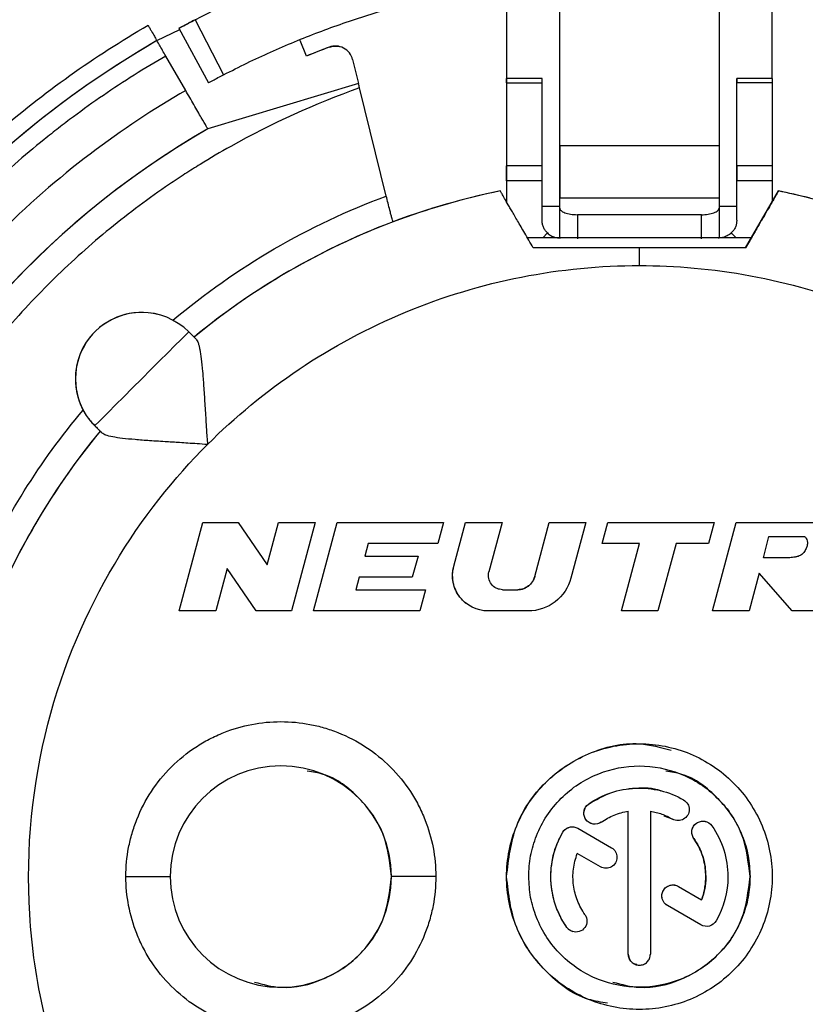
# Model space of a CAD drawing. Header units: millimetres. Extents: x 0 to 138, y -6 to 29.
# Tile 4 of 15: x 6 to 15, y 11 to 22. Entities that reach past the tile are written whole.
import ezdxf

# ---------------------------------------------------------------- set-up
doc = ezdxf.new("R2010")
doc.units = ezdxf.units.MM

msp = doc.modelspace()

# ---------------------------------------------------------------- linework, layer by layer
at = {"color": 7, "linetype": 'Continuous', "lineweight": 25}
for p, q in [((11.25, 22.589), (11.25, 21.563)), ((14.25, 21.563), (14.25, 22.619)), ((11.85, 19.765), (11.85, 22.495)), ((13.65, 22.495), (13.65, 20.806)), ((7.549, 22.129), (7.883, 21.514)), ((7.732, 22.226), (8.053, 21.604)), ((7.3, 21.99), (7.557, 22.114)), ((8.989, 21.816), (8.917, 21.991)), ((9.246, 21.916), (9.246, 21.916)), ((9.364, 21.923), (9.364, 21.923)), ((7.625, 21.427), (7.4, 21.816)), ((9.138, 21.875), (8.989, 21.815)), ((9.51, 21.777), (9.577, 21.505)), ((9.577, 21.505), (7.875, 20.994)), ((11.65, 21.563), (11.25, 21.563)), ((11.25, 21.515), (11.25, 20.17)), ((11.25, 21.515), (11.65, 21.515)), ((11.65, 20.576), (11.65, 21.515)), ((14.25, 21.563), (13.85, 21.563)), ((13.85, 19.963), (13.85, 21.515)), ((14.25, 21.515), (13.85, 21.515)), ((14.25, 21.515), (14.25, 20.576)), ((9.891, 20.235), (9.589, 21.456)), ((11.85, 20.806), (13.65, 20.806)), ((11.65, 20.576), (11.25, 20.576)), ((14.25, 20.576), (13.85, 20.576)), ((11.65, 20.408), (11.25, 20.408)), ((11.65, 19.963), (11.65, 20.408)), ((14.25, 20.408), (13.85, 20.408)), ((14.25, 20.408), (14.25, 20.17)), ((11.179, 20.292), (11.179, 20.292)), ((13.95, 19.65), (14.321, 20.292)), ((14.321, 20.292), (14.321, 20.292)), ((13.65, 20.211), (11.85, 20.211)), ((13.65, 20.211), (13.65, 19.765)), ((14.131, 19.963), (14.25, 20.17)), ((11.65, 20.12), (11.85, 20.12)), ((12.05, 20.024), (12.05, 19.75)), ((13.45, 20.024), (12.05, 20.024)), ((13.45, 19.75), (13.45, 20.024)), ((13.65, 20.12), (13.85, 20.12)), ((9.967, 19.944), (9.967, 19.944)), ((14.015, 19.763), (14.131, 19.963)), ((11.712, 19.819), (11.658, 19.763)), ((13.788, 19.819), (13.842, 19.763)), ((14.015, 19.763), (11.485, 19.763)), ((11.801, 19.769), (11.801, 19.769)), ((13.95, 19.65), (14.015, 19.763)), ((12.75, 19.45), (12.75, 19.65)), ((13.95, 19.65), (13.95, 19.65)), ((7.31, 18.899), (7.31, 18.899)), ((7.742, 18.619), (7.659, 18.702)), ((6.379, 18.171), (6.379, 18.171)), ((6.681, 17.558), (6.598, 17.641)), ((7.55, 15.55), (7.818, 16.55)), ((7.818, 16.55), (8.218, 16.55)), ((8.218, 16.55), (8.547, 16.072)), ((8.547, 16.072), (8.675, 16.55)), ((8.675, 16.55), (9.089, 16.55)), ((9.089, 16.55), (8.821, 15.55)), ((9.069, 15.55), (9.337, 16.55)), ((9.337, 16.55), (10.537, 16.55)), ((10.537, 16.55), (10.473, 16.31)), ((10.653, 16.054), (10.786, 16.55)), ((10.786, 16.55), (11.2, 16.55)), ((11.2, 16.55), (11.05, 15.991)), ((11.568, 15.938), (11.732, 16.55)), ((11.732, 16.55), (12.146, 16.55)), ((12.146, 16.55), (11.977, 15.921)), ((12.33, 16.31), (12.394, 16.55)), ((12.394, 16.55), (13.594, 16.55)), ((13.594, 16.55), (13.53, 16.31)), ((13.575, 15.55), (13.843, 16.55)), ((13.843, 16.55), (14.843, 16.55)), ((14.15, 16.15), (14.214, 16.39)), ((14.214, 16.39), (14.614, 16.39)), ((9.687, 16.31), (9.65, 16.17)), ((10.473, 16.31), (9.687, 16.31)), ((12.75, 16.31), (12.33, 16.31)), ((12.546, 15.55), (12.75, 16.31)), ((13.164, 16.31), (12.96, 15.55)), ((13.53, 16.31), (13.164, 16.31)), ((9.65, 16.17), (10.25, 16.17)), ((10.25, 16.17), (10.185, 15.93)), ((14.45, 16.15), (14.15, 16.15)), ((8.092, 16.028), (7.964, 15.55)), ((8.421, 15.55), (8.092, 16.028)), ((9.585, 15.93), (9.548, 15.79)), ((10.185, 15.93), (9.585, 15.93)), ((14.103, 15.975), (13.989, 15.55)), ((14.475, 15.55), (14.103, 15.975)), ((9.548, 15.79), (10.334, 15.79)), ((10.334, 15.79), (10.269, 15.55)), ((11.205, 15.79), (11.375, 15.79)), ((7.964, 15.55), (7.55, 15.55)), ((8.821, 15.55), (8.421, 15.55)), ((10.269, 15.55), (9.069, 15.55)), ((10.942, 15.562), (10.942, 15.562)), ((11.494, 15.55), (11.039, 15.55)), ((12.96, 15.55), (12.546, 15.55)), ((13.989, 15.55), (13.575, 15.55)), ((15.006, 15.55), (14.475, 15.55)), ((13.114, 14.005), (13.114, 14.005)), ((12.993, 13.52), (12.993, 13.52)), ((12.176, 13.369), (12.176, 13.369)), ((12.625, 11.675), (12.625, 13.29)), ((12.875, 13.29), (12.875, 11.675)), ((13.125, 13.2), (13.031, 13.233)), ((12.218, 13.145), (12.218, 13.145)), ((13.157, 13.186), (13.157, 13.186)), ((13.497, 13.173), (13.497, 13.173)), ((11.884, 13.05), (11.884, 13.05)), ((12.023, 13.109), (12.023, 13.109)), ((12.055, 13.096), (12.435, 12.876)), ((13.364, 12.98), (13.364, 12.98)), ((12.31, 12.66), (12.047, 12.811)), ((12.342, 12.647), (12.342, 12.647)), ((6.95, 12.55), (7.45, 12.55)), ((10.45, 12.55), (9.95, 12.55)), ((11.25, 12.55), (11.25, 12.55)), ((13.5, 12.55), (13.5, 12.55)), ((14, 12.55), (14, 12.55)), ((13.159, 12.453), (13.159, 12.453)), ((13.191, 12.439), (13.453, 12.288)), ((13.445, 12.004), (13.066, 12.223)), ((11.931, 11.976), (11.931, 11.976)), ((12.003, 11.927), (12.003, 11.927)), ((13.477, 11.991), (13.477, 11.991)), ((12.72, 11.554), (12.72, 11.554))]:
    msp.add_line(p, q, dxfattribs=at)
at = {"color": 7, "linetype": 'Continuous', "lineweight": 25, "flags": 128}
for points in [[(9.246, 21.916), (9.185, 21.893), (9.138, 21.875)], [(7.129, 18.171), (7.232, 18.275), (7.331, 18.374), (7.423, 18.466), (7.504, 18.546), (7.569, 18.612), (7.618, 18.661), (7.649, 18.692), (7.659, 18.702)], [(6.598, 17.641), (6.608, 17.651), (6.639, 17.682), (6.688, 17.731), (6.754, 17.796), (6.834, 17.877), (6.926, 17.969), (7.025, 18.068), (7.129, 18.171)]]:
    msp.add_lwpolyline(points, dxfattribs=at)
at = {"color": 7, "linetype": 'Continuous', "lineweight": 25}
for centre, radius, start, end in [((12.75, 12.55), 10.9, 120, 60), ((12.75, 12.55), 10.9, 120, 141.7229), ((12.75, 12.55), 10, 110.5144, 112.0952), ((9.316, 21.729), 0.2, 13.8891, 110.5136), ((12.75, 12.55), 9.75, 120, 60), ((12.75, 12.55), 9.75, 120, 324.6335), ((12.75, 12.55), 7.9, 140.4477, 78.5311), ((12.75, 12.55), 7.9, 101.4689, 129.5523), ((12.75, 12.55), 7.9, 101.4689, 110.628), ((12.75, 12.55), 7.9, 75.9638, 78.5311), ((7.129, 18.171), 0.75, 45, 225), ((7.129, 18.171), 0.75, 75.9638, 208.0579), ((8.7, 12.55), 1.25, 0, 180), ((8.7, 12.55), 1.25, 180, 0)]:
    msp.add_arc(centre, radius, start, end, dxfattribs=at)
for points in [[(7.732, 22.226), (8.476, 22.612), (9.265, 22.912), (10.078, 23.117)], [(9.589, 21.456), (9.585, 21.471), (9.581, 21.488), (9.577, 21.504)], [(11.85, 20.806), (11.85, 20.539), (11.85, 20.325), (11.85, 20.211)], [(11.25, 20.408), (11.25, 20.476), (11.25, 20.539), (11.25, 20.576)], [(11.65, 20.408), (11.65, 20.475), (11.65, 20.54), (11.65, 20.576)], [(13.85, 20.576), (13.85, 20.54), (13.85, 20.475), (13.85, 20.408)], [(14.25, 20.576), (14.25, 20.539), (14.25, 20.476), (14.25, 20.408)], [(7.481, 18.833), (8.198, 19.435), (9.013, 19.909), (9.891, 20.235)], [(9.967, 19.944), (9.153, 19.637), (8.39, 19.195), (7.719, 18.641)], [(11.85, 19.765), (11.85, 19.764), (11.853, 19.764), (11.86, 19.763)], [(13.64, 19.763), (13.647, 19.764), (13.65, 19.764), (13.65, 19.765)], [(13.95, 19.65), (13.994, 19.725), (14.015, 19.763), (14.015, 19.763)], [(13.25, 13.416), (13.288, 13.394), (13.313, 13.351), (13.313, 13.308)], [(13.569, 13.124), (13.686, 12.957), (13.75, 12.754), (13.75, 12.55)], [(12.435, 12.876), (12.472, 12.855), (12.497, 12.812), (12.497, 12.768)], [(13.75, 12.55), (13.75, 12.375), (13.703, 12.201), (13.616, 12.05)], [(12.136, 12.12), (12.15, 12.099), (12.158, 12.074), (12.158, 12.048)]]:
    msp.add_open_spline(points, degree=3, dxfattribs=at)
for points, knots in [([(8.053, 21.604), (8.141, 21.649), (8.316, 21.738), (8.584, 21.862), (8.854, 21.978), (9.127, 22.087), (9.404, 22.187), (9.683, 22.28), (9.966, 22.364), (10.156, 22.414), (10.251, 22.439)], [0, 0, 0, 0, 0.125367, 0.250419, 0.375262, 0.5, 0.624739, 0.749581, 0.874634, 1, 1, 1, 1]), ([(4.036, 19.426), (4.472, 19.978), (4.956, 20.485), (6.02, 21.405), (6.591, 21.811), (7.2, 22.163)], [0, 0, 0, 0, 0.5, 0.5, 1, 1, 1, 1]), ([(7.2, 22.163), (7.206, 22.152), (7.22, 22.129), (7.245, 22.086), (7.273, 22.037), (7.291, 22.006), (7.299, 21.992), (7.3, 21.99), (7.3, 21.99)], [0, 0, 0, 0, 0.124272, 0.251201, 0.499754, 0.748523, 0.874214, 1, 1, 1, 1]), ([(7.549, 22.129), (7.55, 22.129), (7.551, 22.13), (7.562, 22.136), (7.578, 22.145), (7.609, 22.162), (7.66, 22.188), (7.708, 22.214), (7.732, 22.226)], [0, 0, 0, 0, 0.128975, 0.252183, 0.374563, 0.501153, 0.750309, 1, 1, 1, 1]), ([(7.732, 22.226), (7.72, 22.22), (7.696, 22.207), (7.661, 22.189), (7.629, 22.172), (7.593, 22.153), (7.557, 22.133), (7.551, 22.13), (7.549, 22.129)], [0, 0, 0, 0, 0.128024, 0.250844, 0.373555, 0.501266, 0.74895, 1, 1, 1, 1]), ([(7.4, 21.816), (7.376, 21.857), (7.349, 21.905), (7.31, 21.973), (7.3, 21.99), (7.3, 21.99)], [0, 0, 0, 0, 0.5, 0.5, 1, 1, 1, 1]), ([(9.246, 21.916), (9.259, 21.92), (9.286, 21.928), (9.327, 21.93), (9.352, 21.925), (9.364, 21.922)], [0, 0, 0, 0, 0.349548, 0.699096, 1, 1, 1, 1]), ([(7.4, 21.816), (7.159, 21.677), (6.806, 21.455), (6.411, 21.172), (6.217, 21.025), (6.135, 20.96), (6.08, 20.917), (6.054, 20.896), (5.8, 20.691), (5.474, 20.405), (5.115, 20.049), (4.965, 19.891), (4.866, 19.785), (4.819, 19.733), (4.57, 19.455), (4.287, 19.11), (4.026, 18.748), (3.857, 18.503), (3.776, 18.38), (3.373, 17.74), (3.096, 17.204), (2.749, 16.365), (2.593, 15.94), (2.465, 15.506), (2.386, 15.215), (2.349, 15.066), (2.25, 14.63), (2.169, 14.191), (2.107, 13.674), (2.088, 13.451), (2.076, 13.303), (2.071, 13.226), (2.051, 12.864), (2.044, 12.43), (2.067, 11.924), (2.086, 11.672), (2.096, 11.563), (2.102, 11.491), (2.106, 11.454), (2.169, 10.865), (2.27, 10.319), (2.487, 9.512), (2.61, 9.114), (2.781, 8.658), (2.873, 8.433), (2.914, 8.337), (2.942, 8.273), (2.955, 8.242), (3.088, 7.944), (3.28, 7.555), (3.531, 7.116), (3.644, 6.93), (3.721, 6.807), (3.759, 6.748), (3.964, 6.436), (4.223, 6.073), (4.506, 5.728), (4.699, 5.501), (4.796, 5.391), (5.31, 4.836), (5.756, 4.429), (6.476, 3.877), (6.847, 3.617), (7.233, 3.381), (7.494, 3.229), (7.628, 3.154), (8.024, 2.946), (8.427, 2.754), (8.91, 2.561), (9.12, 2.484), (9.26, 2.435), (9.333, 2.41), (9.677, 2.297), (10.095, 2.178), (10.589, 2.069), (10.838, 2.022), (10.945, 2.003), (11.017, 1.991), (11.054, 1.985), (11.639, 1.893), (12.193, 1.85), (13.028, 1.85), (13.445, 1.866), (13.929, 1.914), (14.17, 1.944), (14.274, 1.959), (14.343, 1.969), (14.376, 1.974), (14.698, 2.025), (15.124, 2.109), (15.613, 2.238), (15.821, 2.3), (15.96, 2.343), (16.027, 2.364), (16.381, 2.481), (16.799, 2.638), (17.206, 2.821), (17.475, 2.949), (17.606, 3.014), (18.275, 3.367), (18.784, 3.693), (19.504, 4.245), (19.851, 4.536), (20.179, 4.848), (20.393, 5.06), (20.5, 5.171), (20.804, 5.499), (21.093, 5.839), (21.405, 6.255), (21.533, 6.438), (21.617, 6.561), (21.66, 6.625), (21.859, 6.928), (22.082, 7.301), (22.315, 7.75), (22.425, 7.978), (22.47, 8.077), (22.5, 8.143), (22.516, 8.178), (22.756, 8.718), (22.941, 9.243), (23.157, 10.05), (23.25, 10.456), (23.329, 10.936), (23.362, 11.177), (23.374, 11.281), (23.383, 11.35), (23.386, 11.383), (23.421, 11.707), (23.449, 12.141), (23.451, 12.647), (23.446, 12.864), (23.44, 13.009), (23.437, 13.079), (23.416, 13.451), (23.372, 13.896), (23.301, 14.336), (23.247, 14.629), (23.218, 14.773), (23.05, 15.51), (22.867, 16.086), (22.52, 16.924), (22.329, 17.335), (22.113, 17.732), (21.963, 17.994), (21.884, 18.126), (21.645, 18.504), (21.392, 18.872), (21.07, 19.281), (20.927, 19.452), (20.83, 19.565), (20.779, 19.623), (20.538, 19.893), (20.236, 20.205), (19.862, 20.547), (19.67, 20.712), (19.586, 20.781), (19.53, 20.828), (19.501, 20.851), (19.041, 21.223), (18.583, 21.538), (18.1, 21.816)], [0, 0, 0, 0, 0.015625, 0.023438, 0.027344, 0.029297, 0.029297, 0.03125, 0.03125, 0.046875, 0.054688, 0.058594, 0.058594, 0.0625, 0.0625, 0.078125, 0.085938, 0.085938, 0.09375, 0.09375, 0.125, 0.125, 0.140625, 0.148438, 0.148438, 0.15625, 0.15625, 0.171875, 0.179688, 0.183594, 0.183594, 0.1875, 0.1875, 0.203125, 0.210938, 0.214844, 0.216797, 0.216797, 0.21875, 0.21875, 0.25, 0.25, 0.265625, 0.273438, 0.277344, 0.279297, 0.279297, 0.28125, 0.28125, 0.296875, 0.304688, 0.308594, 0.308594, 0.3125, 0.3125, 0.328125, 0.335938, 0.335938, 0.34375, 0.34375, 0.375, 0.375, 0.390625, 0.398438, 0.398438, 0.40625, 0.40625, 0.421875, 0.429688, 0.433594, 0.433594, 0.4375, 0.4375, 0.453125, 0.460938, 0.464844, 0.466797, 0.466797, 0.46875, 0.46875, 0.5, 0.5, 0.515625, 0.523437, 0.527344, 0.529297, 0.529297, 0.53125, 0.53125, 0.546875, 0.554687, 0.558594, 0.558594, 0.5625, 0.5625, 0.578125, 0.585937, 0.585937, 0.59375, 0.59375, 0.625, 0.625, 0.640625, 0.648437, 0.648437, 0.65625, 0.65625, 0.671875, 0.679687, 0.683594, 0.683594, 0.6875, 0.6875, 0.703125, 0.710937, 0.714844, 0.716797, 0.716797, 0.71875, 0.71875, 0.75, 0.75, 0.765625, 0.773437, 0.777344, 0.779297, 0.779297, 0.78125, 0.78125, 0.796875, 0.804687, 0.808594, 0.808594, 0.8125, 0.8125, 0.828125, 0.835937, 0.835937, 0.84375, 0.84375, 0.875, 0.875, 0.890625, 0.898438, 0.898438, 0.90625, 0.90625, 0.921875, 0.929688, 0.933594, 0.933594, 0.9375, 0.9375, 0.953125, 0.960938, 0.964844, 0.966797, 0.966797, 0.96875, 0.96875, 1, 1, 1, 1]), ([(7.883, 21.514), (7.883, 21.515), (7.899, 21.524), (7.965, 21.559), (8.012, 21.584), (8.053, 21.604)], [0, 0, 0, 0, 0.5, 0.5, 1, 1, 1, 1]), ([(11.25, 21.515), (11.25, 21.524), (11.25, 21.541), (11.25, 21.557), (11.25, 21.566), (11.25, 21.559), (11.25, 21.53), (11.25, 21.483), (11.25, 21.419), (11.25, 21.344), (11.25, 21.29), (11.25, 21.263)], [0, 0, 0, 0, 0.082528, 0.165053, 0.250196, 0.372299, 0.500095, 0.622199, 0.749988, 0.87358, 1, 1, 1, 1]), ([(11.65, 21.515), (11.65, 21.527), (11.65, 21.552), (11.65, 21.566), (11.65, 21.562), (11.65, 21.562)], [0, 0, 0, 0, 0.466024, 0.932049, 1, 1, 1, 1]), ([(13.85, 21.263), (13.85, 21.317), (13.85, 21.37), (13.85, 21.463), (13.85, 21.501), (13.85, 21.552), (13.85, 21.565), (13.85, 21.561), (13.85, 21.544), (13.85, 21.515)], [0, 0, 0, 0, 0.25, 0.25, 0.5, 0.5, 0.75, 0.75, 1, 1, 1, 1]), ([(14.25, 21.562), (14.25, 21.562), (14.25, 21.566), (14.25, 21.552), (14.25, 21.527), (14.25, 21.515)], [0, 0, 0, 0, 0.067951, 0.533976, 1, 1, 1, 1]), ([(7.625, 21.427), (6.91, 21.014), (6.176, 20.476), (5.135, 19.429), (4.798, 19.04), (4.168, 18.18), (3.875, 17.709), (3.356, 16.691), (3.131, 16.143), (2.775, 14.986), (2.644, 14.377), (2.496, 13.121), (2.48, 12.475), (2.571, 11.18), (2.68, 10.53), (3.019, 9.264), (3.25, 8.647), (3.818, 7.48), (4.156, 6.928), (4.912, 5.915), (5.33, 5.453), (6.217, 4.629), (6.685, 4.267), (7.643, 3.644), (8.133, 3.383), (9.108, 2.954), (9.594, 2.785), (11.02, 2.399), (11.925, 2.3), (13.575, 2.3), (14.48, 2.399), (15.906, 2.785), (16.392, 2.954), (17.367, 3.383), (17.857, 3.644), (18.815, 4.267), (19.283, 4.629), (20.17, 5.453), (20.588, 5.915), (21.344, 6.928), (21.682, 7.48), (22.25, 8.647), (22.481, 9.264), (22.82, 10.53), (22.929, 11.18), (23.02, 12.475), (23.004, 13.121), (22.856, 14.377), (22.725, 14.986), (22.369, 16.143), (22.144, 16.691), (21.625, 17.709), (21.332, 18.18), (20.702, 19.04), (20.365, 19.429), (19.324, 20.476), (18.59, 21.014), (17.875, 21.427)], [0, 0, 0, 0, 0.0625, 0.0625, 0.09375, 0.09375, 0.125, 0.125, 0.15625, 0.15625, 0.1875, 0.1875, 0.21875, 0.21875, 0.25, 0.25, 0.28125, 0.28125, 0.3125, 0.3125, 0.34375, 0.34375, 0.375, 0.375, 0.40625, 0.40625, 0.4375, 0.4375, 0.5, 0.5, 0.5625, 0.5625, 0.59375, 0.59375, 0.625, 0.625, 0.65625, 0.65625, 0.6875, 0.6875, 0.71875, 0.71875, 0.75, 0.75, 0.78125, 0.78125, 0.8125, 0.8125, 0.84375, 0.84375, 0.875, 0.875, 0.90625, 0.90625, 0.9375, 0.9375, 1, 1, 1, 1]), ([(9.589, 21.456), (9.084, 21.276), (8.477, 21.001), (7.902, 20.663), (7.731, 20.557), (7.676, 20.522), (7.558, 20.446), (7.265, 20.252), (6.761, 19.876), (6.344, 19.503), (6.043, 19.209), (5.946, 19.11), (5.75, 18.9), (5.274, 18.367), (4.862, 17.786), (4.431, 17.042), (4.301, 16.792), (4.062, 16.28), (3.901, 15.889), (3.767, 15.487), (3.683, 15.216), (3.644, 15.079), (3.54, 14.684), (3.425, 14.153), (3.339, 13.479), (3.313, 13.071), (3.305, 12.866), (3.303, 12.802), (3.3, 12.67), (3.295, 12.077), (3.345, 11.488), (3.478, 10.707), (3.536, 10.432), (3.675, 9.898), (3.797, 9.502), (3.945, 9.115), (4.049, 8.859), (4.104, 8.734), (4.282, 8.345), (4.543, 7.839), (4.848, 7.359), (5.175, 6.893), (5.35, 6.666), (5.901, 6.013), (6.306, 5.614), (7.187, 4.89), (7.639, 4.582), (8.36, 4.177), (8.607, 4.052), (8.924, 3.909), (8.983, 3.883), (9.104, 3.831), (9.287, 3.756), (9.717, 3.593), (10.22, 3.438), (10.668, 3.331), (10.862, 3.29), (10.992, 3.265), (11.061, 3.252), (11.665, 3.147), (12.205, 3.1), (12.75, 3.1)], [0, 0, 0, 0, 0.0625, 0.078125, 0.078125, 0.085937, 0.085937, 0.09375, 0.125, 0.15625, 0.15625, 0.171875, 0.171875, 0.1875, 0.25, 0.25, 0.28125, 0.28125, 0.3125, 0.328125, 0.328125, 0.34375, 0.34375, 0.375, 0.40625, 0.421875, 0.421875, 0.429687, 0.429687, 0.4375, 0.5, 0.5, 0.53125, 0.53125, 0.5625, 0.578125, 0.578125, 0.59375, 0.59375, 0.625, 0.65625, 0.65625, 0.6875, 0.6875, 0.75, 0.75, 0.8125, 0.8125, 0.84375, 0.84375, 0.851562, 0.851562, 0.859375, 0.875, 0.90625, 0.921875, 0.929687, 0.929687, 0.9375, 0.9375, 1, 1, 1, 1]), ([(7.875, 20.994), (7.875, 20.994), (7.87, 21.003), (7.845, 21.045), (7.826, 21.078), (7.777, 21.163), (7.748, 21.214), (7.686, 21.321), (7.654, 21.376), (7.625, 21.427)], [0, 0, 0, 0, 0.25, 0.25, 0.5, 0.5, 0.75, 0.75, 1, 1, 1, 1]), ([(13.65, 20.806), (13.65, 20.774), (13.65, 20.708), (13.65, 20.616), (13.65, 20.53), (13.65, 20.424), (13.65, 20.307), (13.65, 20.243), (13.65, 20.211)], [0, 0, 0, 0, 0.124437, 0.248651, 0.373591, 0.500189, 0.748679, 1, 1, 1, 1]), ([(11.55, 19.65), (11.534, 19.678), (11.501, 19.735), (11.455, 19.815), (11.413, 19.888), (11.374, 19.956), (11.339, 20.016), (11.308, 20.069), (11.272, 20.13), (11.235, 20.195), (11.203, 20.251), (11.183, 20.286), (11.18, 20.29), (11.179, 20.292)], [0, 0, 0, 0, 0.0800583, 0.1582357, 0.2341064, 0.3072909, 0.3774663, 0.4443727, 0.5078164, 0.6333803, 0.7581778, 0.8808057, 1, 1, 1, 1]), ([(14.321, 20.292), (14.32, 20.292), (14.32, 20.29), (14.313, 20.279), (14.302, 20.261), (14.288, 20.235), (14.269, 20.202), (14.246, 20.162), (14.214, 20.107), (14.169, 20.029), (14.107, 19.922), (14.033, 19.795), (13.978, 19.699), (13.95, 19.65)], [0, 0, 0, 0, 0.0676706, 0.1366076, 0.206601, 0.2774145, 0.3487925, 0.4204688, 0.492176, 0.6057868, 0.7293436, 0.8614077, 1, 1, 1, 1]), ([(9.967, 19.944), (9.966, 19.944), (9.966, 19.946), (9.961, 19.963), (9.953, 19.989), (9.943, 20.027), (9.93, 20.082), (9.911, 20.152), (9.898, 20.208), (9.891, 20.235)], [0, 0, 0, 0, 0.1173833, 0.2411356, 0.3693436, 0.4996114, 0.6331798, 0.8232703, 1, 1, 1, 1]), ([(15.609, 20.235), (16.048, 20.072), (16.678, 19.775), (17.362, 19.338), (17.644, 19.131), (17.829, 18.988), (17.927, 18.91), (18.398, 18.516), (18.742, 18.171), (19.365, 17.42), (19.647, 17.012), (20.13, 16.16), (20.381, 15.606), (20.569, 15.023), (20.64, 14.787), (20.673, 14.667), (20.759, 14.327), (20.901, 13.644), (20.954, 12.951), (20.948, 12.252), (20.936, 12.017), (20.893, 11.554), (20.799, 10.864), (20.618, 10.192), (20.418, 9.642), (20.373, 9.525), (20.279, 9.298), (20.131, 8.962), (19.849, 8.422), (19.585, 8.012), (19.301, 7.612), (19.149, 7.417), (18.671, 6.856), (18.149, 6.344), (17.561, 5.905), (17.256, 5.698), (17.152, 5.631), (16.953, 5.508), (16.451, 5.213), (15.924, 4.974), (15.048, 4.665), (14.592, 4.546), (13.677, 4.389), (13.216, 4.35), (12.75, 4.35)], [0, 0, 0, 0, 0.0625, 0.09375, 0.109375, 0.109375, 0.125, 0.125, 0.1875, 0.1875, 0.25, 0.25, 0.3125, 0.328125, 0.328125, 0.34375, 0.34375, 0.375, 0.4375, 0.4375, 0.46875, 0.46875, 0.5, 0.5625, 0.5625, 0.578125, 0.578125, 0.59375, 0.625, 0.65625, 0.65625, 0.6875, 0.6875, 0.75, 0.78125, 0.78125, 0.796875, 0.796875, 0.8125, 0.875, 0.875, 0.9375, 0.9375, 1, 1, 1, 1]), ([(11.85, 19.765), (11.85, 19.774), (11.85, 19.811), (11.85, 19.932), (11.85, 20.017), (11.85, 20.12)], [0, 0, 0, 0, 0.5, 0.5, 1, 1, 1, 1]), ([(11.85, 20.099), (11.851, 20.094), (11.852, 20.084), (11.864, 20.07), (11.882, 20.057), (11.916, 20.042), (11.971, 20.027), (12.023, 20.025), (12.05, 20.024)], [0, 0, 0, 0, 0.126636, 0.249004, 0.372128, 0.500945, 0.74901, 1, 1, 1, 1]), ([(13.45, 20.024), (13.463, 20.024), (13.489, 20.025), (13.527, 20.029), (13.561, 20.036), (13.602, 20.049), (13.642, 20.069), (13.647, 20.089), (13.65, 20.099)], [0, 0, 0, 0, 0.126636, 0.249004, 0.372128, 0.500945, 0.74901, 1, 1, 1, 1]), ([(11.712, 19.819), (11.702, 19.829), (11.684, 19.848), (11.664, 19.884), (11.652, 19.922), (11.651, 19.949), (11.65, 19.963)], [0, 0, 0, 0, 0.255392, 0.5, 0.744608, 1, 1, 1, 1]), ([(13.85, 19.963), (13.849, 19.949), (13.848, 19.922), (13.836, 19.884), (13.816, 19.848), (13.798, 19.829), (13.788, 19.819)], [0, 0, 0, 0, 0.255392, 0.5, 0.744608, 1, 1, 1, 1]), ([(11.712, 19.819), (11.718, 19.813), (11.731, 19.801), (11.752, 19.788), (11.773, 19.778), (11.795, 19.77), (11.816, 19.766), (11.836, 19.763), (11.844, 19.763), (11.848, 19.763), (11.85, 19.763), (11.85, 19.763), (11.85, 19.763), (11.85, 19.763), (11.85, 19.763)], [0, 0, 0, 0, 0.0800912, 0.1611173, 0.2482885, 0.3458357, 0.4839457, 0.6177896, 0.8190868, 0.9224838, 0.9660894, 0.9844561, 0.9926055, 1, 1, 1, 1]), ([(13.788, 19.819), (13.772, 19.803), (13.766, 19.799), (13.739, 19.784), (13.723, 19.776), (13.694, 19.767), (13.679, 19.765), (13.663, 19.763), (13.658, 19.763), (13.652, 19.763), (13.65, 19.763), (13.65, 19.763)], [0, 0, 0, 0, 0.25, 0.25, 0.5, 0.5, 0.75, 0.75, 0.875, 0.875, 1, 1, 1, 1]), ([(11.85, 19.763), (11.849, 19.763), (11.848, 19.763), (11.833, 19.763), (11.81, 19.763), (11.778, 19.763), (11.739, 19.763), (11.694, 19.763), (11.647, 19.763), (11.616, 19.763), (11.6, 19.763)], [0, 0, 0, 0, 0.126443, 0.2486304, 0.3715796, 0.5002186, 0.6272003, 0.7600645, 0.8785577, 1, 1, 1, 1]), ([(11.95, 19.763), (11.94, 19.763), (11.919, 19.763), (11.894, 19.763), (11.873, 19.763), (11.865, 19.763), (11.86, 19.763)], [0, 0, 0, 0, 0.249281, 0.493427, 0.740942, 1, 1, 1, 1]), ([(13.55, 19.763), (13.55, 19.763), (13.543, 19.763), (13.525, 19.763), (13.511, 19.763), (13.504, 19.763), (13.453, 19.763), (13.393, 19.763), (13.277, 19.763), (13.214, 19.763), (13.144, 19.763), (13.095, 19.763), (13.068, 19.763), (12.95, 19.763), (12.851, 19.763), (12.699, 19.763), (12.624, 19.763), (12.551, 19.763), (12.503, 19.763), (12.481, 19.763), (12.353, 19.763), (12.262, 19.763), (12.145, 19.763), (12.094, 19.763), (12.053, 19.763), (12.028, 19.763), (12.016, 19.763), (11.969, 19.763), (11.95, 19.763), (11.95, 19.763)], [0, 0, 0, 0, 0.0625, 0.09375, 0.09375, 0.125, 0.125, 0.25, 0.25, 0.3125, 0.34375, 0.34375, 0.375, 0.375, 0.5, 0.5, 0.5625, 0.59375, 0.59375, 0.625, 0.625, 0.75, 0.75, 0.8125, 0.84375, 0.84375, 0.875, 0.875, 1, 1, 1, 1]), ([(13.9, 19.763), (13.883, 19.763), (13.851, 19.763), (13.804, 19.763), (13.761, 19.763), (13.722, 19.763), (13.69, 19.763), (13.667, 19.763), (13.652, 19.763), (13.651, 19.763), (13.65, 19.763)], [0, 0, 0, 0, 0.126443, 0.24863, 0.37158, 0.500219, 0.6272, 0.760065, 0.878558, 1, 1, 1, 1]), ([(12.75, 19.65), (12.55, 19.65), (12.15, 19.65), (11.75, 19.65), (11.55, 19.65)], [0, 0, 0, 0, 0.499068, 1, 1, 1, 1]), ([(13.95, 19.65), (13.85, 19.65), (13.649, 19.65), (13.349, 19.65), (13.049, 19.65), (12.85, 19.65), (12.75, 19.65)], [0, 0, 0, 0, 0.251079, 0.501058, 0.750515, 1, 1, 1, 1]), ([(7.871, 17.429), (8.182, 17.74), (8.529, 18.027), (9.282, 18.532), (9.687, 18.75), (10.532, 19.1), (10.972, 19.232), (11.861, 19.408), (12.31, 19.45), (12.75, 19.45)], [0, 0, 0, 0, 0.25, 0.25, 0.5, 0.5, 0.75, 0.75, 1, 1, 1, 1]), ([(12.75, 19.45), (13.157, 19.45), (13.578, 19.414), (14.433, 19.256), (14.865, 19.134), (15.715, 18.797), (16.131, 18.583), (16.92, 18.067), (17.292, 17.766), (17.966, 17.092), (18.267, 16.72), (18.783, 15.931), (18.997, 15.515), (19.334, 14.665), (19.456, 14.233), (19.614, 13.378), (19.65, 12.957), (19.65, 12.143), (19.614, 11.722), (19.456, 10.867), (19.334, 10.435), (18.997, 9.585), (18.783, 9.169), (18.267, 8.38), (17.966, 8.008), (17.292, 7.334), (16.92, 7.033), (16.131, 6.517), (15.715, 6.303), (14.865, 5.966), (14.433, 5.844), (13.578, 5.686), (13.157, 5.65), (12.75, 5.65)], [0, 0, 0, 0, 0.0625, 0.0625, 0.125, 0.125, 0.1875, 0.1875, 0.25, 0.25, 0.3125, 0.3125, 0.375, 0.375, 0.4375, 0.4375, 0.5, 0.5, 0.5625, 0.5625, 0.625, 0.625, 0.6875, 0.6875, 0.75, 0.75, 0.8125, 0.8125, 0.875, 0.875, 0.9375, 0.9375, 1, 1, 1, 1]), ([(7.742, 18.619), (7.746, 18.614), (7.755, 18.603), (7.766, 18.577), (7.776, 18.544), (7.788, 18.488), (7.802, 18.395), (7.816, 18.256), (7.828, 18.086), (7.841, 17.892), (7.851, 17.725), (7.861, 17.57), (7.867, 17.487), (7.871, 17.429)], [0, 0, 0, 0, 0.048055, 0.097251, 0.147776, 0.19978, 0.308515, 0.427053, 0.550965, 0.692132, 0.835085, 0.885879, 1, 1, 1, 1]), ([(12.75, 4.35), (12.656, 4.35), (12.561, 4.352), (12.419, 4.357), (12.373, 4.359), (12.274, 4.364), (12.025, 4.379), (11.384, 4.447), (10.806, 4.573), (10.047, 4.798), (9.671, 4.94), (8.951, 5.272), (8.432, 5.558), (7.866, 5.957), (7.632, 6.142), (7.478, 6.269), (7.406, 6.33), (7.051, 6.642), (6.522, 7.176), (6.071, 7.778), (5.659, 8.415), (5.476, 8.745), (5.159, 9.424), (4.991, 9.862), (4.859, 10.317), (4.81, 10.5), (4.785, 10.599), (4.717, 10.889), (4.603, 11.473), (4.554, 12.062), (4.546, 12.854), (4.571, 13.256), (4.676, 14.041), (4.798, 14.62), (5.013, 15.279), (5.121, 15.558), (5.178, 15.697), (5.195, 15.739), (5.233, 15.826), (5.555, 16.562), (5.979, 17.237), (6.467, 17.819)], [0, 0, 0, 0, 0.015625, 0.015625, 0.023438, 0.023438, 0.03125, 0.0625, 0.125, 0.125, 0.1875, 0.1875, 0.25, 0.28125, 0.296875, 0.296875, 0.3125, 0.3125, 0.375, 0.4375, 0.4375, 0.5, 0.5, 0.5625, 0.578125, 0.578125, 0.59375, 0.59375, 0.625, 0.6875, 0.6875, 0.75, 0.75, 0.8125, 0.84375, 0.859375, 0.859375, 0.867187, 0.867187, 0.875, 1, 1, 1, 1]), ([(6.467, 17.819), (6.473, 17.807), (6.487, 17.783), (6.509, 17.749), (6.535, 17.712), (6.566, 17.674), (6.588, 17.652), (6.598, 17.641)], [0, 0, 0, 0, 0.168011, 0.333947, 0.50056, 0.75253, 1, 1, 1, 1]), ([(6.659, 17.581), (6.08, 16.88), (5.623, 16.078), (5.008, 14.368), (4.85, 13.459), (4.85, 12.55)], [0, 0, 0, 0, 0.5, 0.5, 1, 1, 1, 1]), ([(6.598, 17.641), (6.604, 17.635), (6.617, 17.623), (6.631, 17.608), (6.645, 17.594), (6.657, 17.583), (6.658, 17.581), (6.659, 17.581)], [0, 0, 0, 0, 0.166165, 0.331974, 0.500215, 0.749981, 1, 1, 1, 1]), ([(6.659, 17.581), (6.659, 17.58), (6.66, 17.579), (6.668, 17.572), (6.677, 17.563), (6.681, 17.558)], [0, 0, 0, 0, 0.333705, 0.666238, 1, 1, 1, 1]), ([(7.871, 17.429), (7.832, 17.432), (7.757, 17.437), (7.653, 17.444), (7.561, 17.45), (7.484, 17.455), (7.369, 17.462), (7.223, 17.471), (7.052, 17.484), (6.91, 17.498), (6.799, 17.514), (6.718, 17.533), (6.693, 17.55), (6.681, 17.558)], [0, 0, 0, 0, 0.077264, 0.146797, 0.207848, 0.259799, 0.302168, 0.442266, 0.566637, 0.686474, 0.798356, 0.902519, 1, 1, 1, 1]), ([(12.75, 5.65), (12.219, 5.65), (11.645, 5.711), (10.454, 6.014), (9.838, 6.257), (8.647, 6.959), (8.075, 7.421), (7.085, 8.541), (6.669, 9.2), (6.081, 10.619), (5.909, 11.379), (5.817, 12.871), (5.896, 13.602), (6.241, 14.941), (6.505, 15.548), (7.133, 16.604), (7.495, 17.053), (7.871, 17.429)], [0, 0, 0, 0, 0.125, 0.125, 0.25, 0.25, 0.375, 0.375, 0.5, 0.5, 0.625, 0.625, 0.75, 0.75, 0.875, 0.875, 1, 1, 1, 1]), ([(14.614, 16.39), (14.618, 16.388), (14.627, 16.382), (14.639, 16.366), (14.649, 16.341), (14.65, 16.304), (14.639, 16.262), (14.618, 16.221), (14.586, 16.185), (14.547, 16.166), (14.5, 16.157), (14.469, 16.153), (14.45, 16.15)], [0, 0, 0, 0, 0.038055, 0.079092, 0.161146, 0.25288, 0.366348, 0.504397, 0.620887, 0.748522, 0.842376, 1, 1, 1, 1]), ([(11.039, 15.55), (10.917, 15.55), (10.796, 15.61), (10.647, 15.803), (10.621, 15.936), (10.653, 16.054)], [0, 0, 0, 0, 0.5, 0.5, 1, 1, 1, 1]), ([(10.862, 15.591), (10.845, 15.601), (10.81, 15.62), (10.763, 15.659), (10.715, 15.712), (10.672, 15.783), (10.644, 15.87), (10.634, 15.963), (10.647, 16.023), (10.653, 16.054)], [0, 0, 0, 0, 0.108276, 0.218584, 0.333571, 0.496362, 0.666729, 0.831491, 1, 1, 1, 1]), ([(11.205, 15.79), (11.193, 15.791), (11.168, 15.793), (11.122, 15.81), (11.073, 15.849), (11.048, 15.906), (11.043, 15.955), (11.048, 15.979), (11.05, 15.991)], [0, 0, 0, 0, 0.123665, 0.2511, 0.499671, 0.746907, 0.872897, 1, 1, 1, 1]), ([(11.568, 15.938), (11.563, 15.924), (11.554, 15.897), (11.529, 15.861), (11.492, 15.826), (11.44, 15.796), (11.397, 15.792), (11.375, 15.79)], [0, 0, 0, 0, 0.16687, 0.330984, 0.500447, 0.748778, 1, 1, 1, 1]), ([(11.375, 15.79), (11.389, 15.791), (11.418, 15.793), (11.46, 15.807), (11.503, 15.834), (11.545, 15.876), (11.56, 15.917), (11.568, 15.938)], [0, 0, 0, 0, 0.16687, 0.330984, 0.500447, 0.748778, 1, 1, 1, 1]), ([(11.977, 15.921), (11.949, 15.815), (11.885, 15.72), (11.712, 15.587), (11.603, 15.55), (11.494, 15.55)], [0, 0, 0, 0, 0.5, 0.5, 1, 1, 1, 1]), ([(6.95, 12.55), (6.95, 12.661), (6.965, 12.825), (7.01, 13.011), (7.035, 13.09), (7.053, 13.142), (7.062, 13.166), (7.162, 13.419), (7.292, 13.617), (7.548, 13.873), (7.686, 13.985), (7.865, 14.09), (7.945, 14.129), (8, 14.154), (8.03, 14.167), (8.262, 14.259), (8.478, 14.3), (8.811, 14.3), (8.975, 14.285), (9.161, 14.24), (9.24, 14.215), (9.292, 14.197), (9.316, 14.188), (9.569, 14.088), (9.767, 13.958), (10.023, 13.702), (10.135, 13.564), (10.24, 13.385), (10.279, 13.305), (10.304, 13.25), (10.317, 13.22), (10.409, 12.987), (10.45, 12.773), (10.45, 12.55)], [0, 0, 0, 0, 0.0625, 0.09375, 0.109375, 0.109375, 0.125, 0.125, 0.25, 0.25, 0.3125, 0.34375, 0.359375, 0.359375, 0.375, 0.375, 0.5, 0.5, 0.5625, 0.59375, 0.609375, 0.609375, 0.625, 0.625, 0.75, 0.75, 0.8125, 0.84375, 0.859375, 0.859375, 0.875, 0.875, 1, 1, 1, 1]), ([(11.25, 12.55), (11.273, 12.746), (11.318, 13.139), (11.665, 13.64), (12.159, 13.966), (12.681, 14.093), (12.99, 14.01), (13.109, 13.979)], [0, 0, 0, 0, 0.216236, 0.432471, 0.648707, 0.864943, 1, 1, 1, 1]), ([(11.25, 12.55), (11.25, 12.746), (11.289, 12.943), (11.439, 13.305), (11.551, 13.472), (11.828, 13.749), (11.995, 13.861), (12.357, 14.011), (12.554, 14.05), (12.946, 14.05), (13.143, 14.011), (13.505, 13.861), (13.672, 13.749), (13.95, 13.472), (14.061, 13.305), (14.211, 12.943), (14.25, 12.746), (14.25, 12.55)], [0, 0, 0, 0, 0.125, 0.125, 0.25, 0.25, 0.375, 0.375, 0.5, 0.5, 0.625, 0.625, 0.75, 0.75, 0.875, 0.875, 1, 1, 1, 1]), ([(11.5, 12.55), (11.501, 12.589), (11.503, 12.668), (11.52, 12.784), (11.548, 12.899), (11.601, 13.054), (11.697, 13.241), (11.86, 13.44), (12.059, 13.602), (12.35, 13.753), (12.75, 13.83), (13.15, 13.753), (13.441, 13.603), (13.64, 13.44), (13.803, 13.241), (13.916, 13.019), (13.988, 12.786), (13.996, 12.629), (14, 12.55)], [0, 0, 0, 0, 0.030152, 0.060064, 0.090007, 0.12025, 0.185182, 0.250369, 0.315291, 0.380489, 0.500064, 0.61964, 0.684573, 0.74976, 0.814682, 0.879879, 0.939869, 1, 1, 1, 1]), ([(9.95, 12.55), (9.931, 12.714), (9.894, 13.043), (9.603, 13.449), (9.282, 13.698), (9.06, 13.731), (8.999, 13.741)], [0, 0, 0, 0, 0.29626, 0.592519, 0.888779, 1, 1, 1, 1]), ([(14, 12.55), (13.981, 12.714), (13.944, 13.043), (13.653, 13.449), (13.332, 13.698), (13.11, 13.731), (13.049, 13.741)], [0, 0, 0, 0, 0.29626, 0.592519, 0.888779, 1, 1, 1, 1]), ([(12.176, 13.369), (12.331, 13.478), (12.517, 13.541), (12.895, 13.557), (13.086, 13.511), (13.25, 13.416)], [0, 0, 0, 0, 0.5, 0.5, 1, 1, 1, 1]), ([(12.176, 13.369), (12.258, 13.417), (12.423, 13.514), (12.704, 13.556), (12.902, 13.556), (12.991, 13.52), (12.992, 13.519)], [0, 0, 0, 0, 0.3314, 0.6628, 0.994199, 1, 1, 1, 1]), ([(12.32, 13.164), (12.293, 13.146), (12.259, 13.138), (12.194, 13.149), (12.164, 13.168), (12.127, 13.222), (12.119, 13.256), (12.131, 13.321), (12.15, 13.35), (12.176, 13.369)], [0, 0, 0, 0, 0.25, 0.25, 0.5, 0.5, 0.75, 0.75, 1, 1, 1, 1]), ([(12.218, 13.147), (12.205, 13.151), (12.177, 13.159), (12.143, 13.194), (12.123, 13.239), (12.122, 13.289), (12.139, 13.336), (12.164, 13.358), (12.176, 13.369)], [0, 0, 0, 0, 0.1411633, 0.3129307, 0.484698, 0.6564653, 0.8282327, 1, 1, 1, 1]), ([(12.32, 13.164), (12.343, 13.18), (12.39, 13.21), (12.465, 13.245), (12.543, 13.273), (12.598, 13.284), (12.625, 13.29)], [0, 0, 0, 0, 0.251563, 0.5, 0.748437, 1, 1, 1, 1]), ([(12.875, 13.29), (12.897, 13.285), (12.941, 13.277), (13.004, 13.257), (13.066, 13.232), (13.105, 13.21), (13.125, 13.2)], [0, 0, 0, 0, 0.251002, 0.5, 0.748998, 1, 1, 1, 1]), ([(13.313, 13.308), (13.313, 13.264), (13.288, 13.221), (13.212, 13.178), (13.163, 13.178), (13.125, 13.2)], [0, 0, 0, 0, 0.5, 0.5, 1, 1, 1, 1]), ([(13.364, 12.98), (13.346, 13.007), (13.338, 13.041), (13.349, 13.106), (13.368, 13.135), (13.422, 13.173), (13.456, 13.181), (13.521, 13.169), (13.55, 13.15), (13.569, 13.124)], [0, 0, 0, 0, 0.25, 0.25, 0.5, 0.5, 0.75, 0.75, 1, 1, 1, 1]), ([(13.364, 12.98), (13.357, 12.995), (13.341, 13.024), (13.341, 13.074), (13.359, 13.121), (13.393, 13.157), (13.439, 13.176), (13.476, 13.18), (13.494, 13.173), (13.497, 13.172)], [0, 0, 0, 0, 0.1618602, 0.3237204, 0.4855806, 0.6474408, 0.809301, 0.9711612, 1, 1, 1, 1]), ([(11.931, 11.976), (11.822, 12.131), (11.759, 12.317), (11.743, 12.695), (11.789, 12.886), (11.884, 13.05)], [0, 0, 0, 0, 0.5, 0.5, 1, 1, 1, 1]), ([(11.931, 11.976), (11.913, 12.003), (11.878, 12.056), (11.836, 12.14), (11.801, 12.227), (11.776, 12.317), (11.758, 12.411), (11.747, 12.537), (11.754, 12.695), (11.797, 12.881), (11.855, 12.993), (11.884, 13.05)], [0, 0, 0, 0, 0.084176, 0.167023, 0.249288, 0.331737, 0.415128, 0.500196, 0.667124, 0.831647, 1, 1, 1, 1]), ([(11.884, 13.05), (11.9, 13.078), (11.928, 13.1), (11.991, 13.117), (12.026, 13.112), (12.055, 13.096)], [0, 0, 0, 0, 0.5, 0.5, 1, 1, 1, 1]), ([(11.884, 13.05), (11.89, 13.059), (11.902, 13.077), (11.929, 13.097), (11.964, 13.111), (12.009, 13.116), (12.04, 13.103), (12.055, 13.096)], [0, 0, 0, 0, 0.167557, 0.33047, 0.500637, 0.748855, 1, 1, 1, 1]), ([(13.364, 12.98), (13.378, 12.959), (13.406, 12.917), (13.44, 12.848), (13.471, 12.765), (13.495, 12.665), (13.498, 12.588), (13.5, 12.55)], [0, 0, 0, 0, 0.166678, 0.332021, 0.497751, 0.748765, 1, 1, 1, 1]), ([(13.5, 12.55), (13.499, 12.581), (13.497, 12.643), (13.48, 12.733), (13.453, 12.819), (13.415, 12.903), (13.381, 12.954), (13.364, 12.98)], [0, 0, 0, 0, 0.203536, 0.402259, 0.599188, 0.797422, 1, 1, 1, 1]), ([(12.136, 12.12), (12.119, 12.145), (12.086, 12.196), (12.049, 12.278), (12.022, 12.365), (11.999, 12.483), (11.995, 12.637), (12.03, 12.753), (12.047, 12.811)], [0, 0, 0, 0, 0.12492, 0.248732, 0.373277, 0.500362, 0.748755, 1, 1, 1, 1]), ([(12.497, 12.768), (12.497, 12.725), (12.472, 12.682), (12.397, 12.638), (12.347, 12.638), (12.31, 12.66)], [0, 0, 0, 0, 0.5, 0.5, 1, 1, 1, 1]), ([(10.45, 12.55), (10.45, 12.439), (10.435, 12.275), (10.39, 12.089), (10.365, 12.01), (10.347, 11.958), (10.338, 11.934), (10.238, 11.681), (10.108, 11.483), (9.852, 11.227), (9.714, 11.115), (9.535, 11.01), (9.455, 10.971), (9.4, 10.946), (9.37, 10.933), (9.138, 10.841), (8.922, 10.8), (8.589, 10.8), (8.425, 10.815), (8.239, 10.86), (8.16, 10.885), (8.108, 10.903), (8.084, 10.912), (7.831, 11.012), (7.633, 11.142), (7.377, 11.398), (7.265, 11.536), (7.16, 11.715), (7.121, 11.795), (7.096, 11.85), (7.083, 11.88), (6.991, 12.113), (6.95, 12.327), (6.95, 12.55)], [0, 0, 0, 0, 0.0625, 0.09375, 0.109375, 0.109375, 0.125, 0.125, 0.25, 0.25, 0.3125, 0.34375, 0.359375, 0.359375, 0.375, 0.375, 0.5, 0.5, 0.5625, 0.59375, 0.609375, 0.609375, 0.625, 0.625, 0.75, 0.75, 0.8125, 0.84375, 0.859375, 0.859375, 0.875, 0.875, 1, 1, 1, 1]), ([(8.401, 11.359), (8.5, 11.333), (8.758, 11.264), (9.193, 11.37), (9.604, 11.642), (9.894, 12.06), (9.931, 12.387), (9.95, 12.55)], [0, 0, 0, 0, 0.135057, 0.351293, 0.567529, 0.783764, 1, 1, 1, 1]), ([(14.25, 12.55), (14.25, 12.354), (14.211, 12.157), (14.061, 11.795), (13.95, 11.628), (13.672, 11.35), (13.505, 11.239), (13.143, 11.089), (12.946, 11.05), (12.554, 11.05), (12.357, 11.089), (11.995, 11.239), (11.828, 11.35), (11.551, 11.628), (11.439, 11.795), (11.289, 12.157), (11.25, 12.354), (11.25, 12.55)], [0, 0, 0, 0, 0.125, 0.125, 0.25, 0.25, 0.375, 0.375, 0.5, 0.5, 0.625, 0.625, 0.75, 0.75, 0.875, 0.875, 1, 1, 1, 1]), ([(12.391, 11.121), (12.319, 11.132), (12.051, 11.173), (11.667, 11.471), (11.317, 11.959), (11.272, 12.353), (11.25, 12.55)], [0, 0, 0, 0, 0.111221, 0.407481, 0.70374, 1, 1, 1, 1]), ([(14, 12.55), (13.999, 12.511), (13.997, 12.432), (13.98, 12.316), (13.952, 12.201), (13.899, 12.046), (13.803, 11.859), (13.64, 11.66), (13.441, 11.498), (13.15, 11.347), (12.75, 11.27), (12.35, 11.347), (12.059, 11.497), (11.86, 11.66), (11.697, 11.858), (11.584, 12.081), (11.512, 12.314), (11.504, 12.471), (11.5, 12.55)], [0, 0, 0, 0, 0.030152, 0.060064, 0.090007, 0.12025, 0.185182, 0.250369, 0.315291, 0.380489, 0.500064, 0.61964, 0.684573, 0.74976, 0.814682, 0.879879, 0.939869, 1, 1, 1, 1]), ([(12.451, 11.359), (12.55, 11.333), (12.808, 11.264), (13.243, 11.37), (13.654, 11.642), (13.944, 12.06), (13.981, 12.387), (14, 12.55)], [0, 0, 0, 0, 0.135057, 0.351293, 0.567529, 0.783764, 1, 1, 1, 1]), ([(12.75, 4.65), (13.784, 4.65), (14.818, 4.856), (16.729, 5.647), (17.605, 6.233), (19.067, 7.695), (19.653, 8.571), (20.444, 10.482), (20.65, 11.516), (20.65, 12.55)], [0, 0, 0, 0, 0.25, 0.25, 0.5, 0.5, 0.75, 0.75, 1, 1, 1, 1]), ([(13.066, 12.223), (13.038, 12.239), (13.017, 12.267), (13, 12.33), (13.004, 12.365), (13.037, 12.422), (13.065, 12.444), (13.128, 12.46), (13.163, 12.456), (13.191, 12.439)], [0, 0, 0, 0, 0.25, 0.25, 0.5, 0.5, 0.75, 0.75, 1, 1, 1, 1]), ([(13.066, 12.223), (13.057, 12.229), (13.039, 12.241), (13.02, 12.268), (13.005, 12.303), (13.001, 12.348), (13.018, 12.395), (13.05, 12.433), (13.095, 12.454), (13.146, 12.46), (13.176, 12.446), (13.191, 12.439)], [0, 0, 0, 0, 0.083114, 0.164647, 0.250407, 0.372455, 0.5002, 0.62223, 0.749956, 0.87353, 1, 1, 1, 1]), ([(13.5, 12.55), (13.5, 12.528), (13.499, 12.484), (13.49, 12.418), (13.475, 12.352), (13.46, 12.31), (13.453, 12.288)], [0, 0, 0, 0, 0.247695, 0.495542, 0.745633, 1, 1, 1, 1]), ([(13.453, 12.288), (13.46, 12.31), (13.475, 12.352), (13.489, 12.417), (13.498, 12.483), (13.5, 12.528), (13.5, 12.55)], [0, 0, 0, 0, 0.252365, 0.501803, 0.750333, 1, 1, 1, 1]), ([(12.158, 12.048), (12.158, 11.995), (12.121, 11.945), (12.021, 11.913), (11.961, 11.933), (11.931, 11.976)], [0, 0, 0, 0, 0.5, 0.5, 1, 1, 1, 1]), ([(13.616, 12.05), (13.6, 12.022), (13.572, 12), (13.509, 11.983), (13.474, 11.988), (13.445, 12.004)], [0, 0, 0, 0, 0.5, 0.5, 1, 1, 1, 1]), ([(12.003, 11.928), (12, 11.929), (11.983, 11.931), (11.957, 11.947), (11.939, 11.966), (11.931, 11.976)], [0, 0, 0, 0, 0.11477, 0.557385, 1, 1, 1, 1]), ([(12.625, 11.675), (12.626, 11.664), (12.627, 11.643), (12.64, 11.612), (12.663, 11.582), (12.7, 11.556), (12.749, 11.547), (12.799, 11.556), (12.84, 11.584), (12.87, 11.625), (12.873, 11.658), (12.875, 11.675)], [0, 0, 0, 0, 0.083114, 0.164647, 0.250407, 0.372455, 0.5002, 0.62223, 0.749956, 0.87353, 1, 1, 1, 1]), ([(12.72, 11.556), (12.714, 11.557), (12.692, 11.56), (12.66, 11.585), (12.631, 11.626), (12.627, 11.659), (12.625, 11.675)], [0, 0, 0, 0, 0.111221, 0.407481, 0.70374, 1, 1, 1, 1])]:
    msp.add_open_spline(points, degree=3, knots=knots, dxfattribs=at)

doc.saveas('drawing.dxf')
